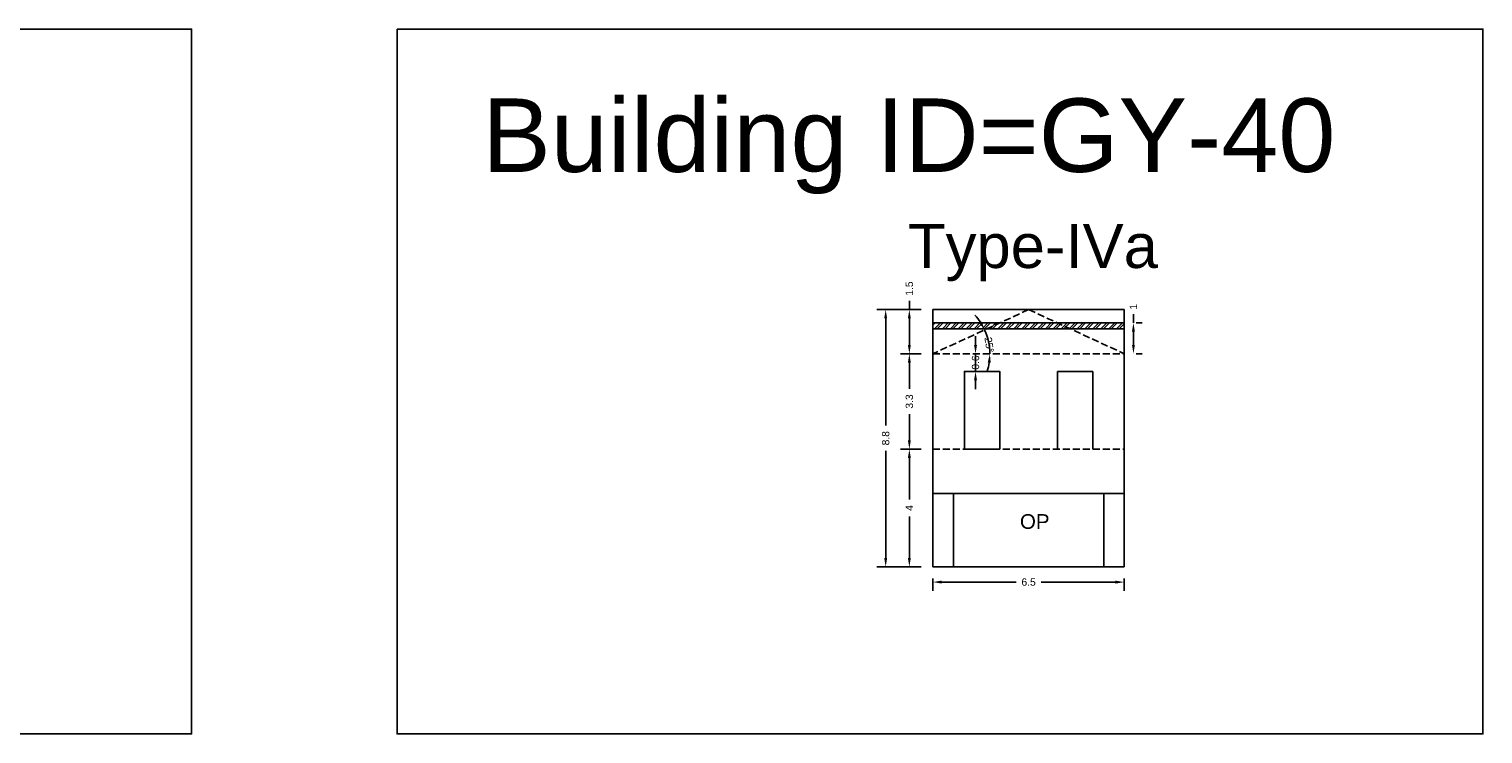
# Model space of a CAD drawing. Header units: metres. Extents: x 3416649 to 3417076, y -6712857 to -6712690.
# Tile 39 of 43: x 3417006 to 3417055, y -6712823 to -6712799. Entities that reach past the tile are written whole.
import ezdxf

# ---------------------------------------------------------------- set-up
doc = ezdxf.new("R2010")
doc.units = ezdxf.units.M
doc.linetypes.add('ACAD_ISO02W100', pattern=[15, 12, -3])
doc.layers.add('Dotted', color=7, linetype='ACAD_ISO02W100', plot=False)
doc.styles.get("Standard").update_dxf_attribs({"font": 'arial.ttf'})
doc.dimstyles.new('ISO-25', dxfattribs={"dimtxt": 0.25, "dimasz": 0.3, "dimexe": 0.3, "dimexo": 0.4, "dimgap": 0.2, "dimtad": 0, "dimdec": 1, "dimdsep": 46, "dimtxsty": 'Standard', "dimcen": 2.5, "dimadec": 0, "dimazin": 0, "dimtfac": 1, "dimtdec": 1, "dimtmove": 0, "dimatfit": 3, "dimfxl": 1, "dimarcsym": 0})

# ---------------------------------------------------------------- blocks, each defined once
blk = doc.blocks.new('*D287')
at = {"color": 0, "lineweight": -2, "transparency": 16777216}
for p, q in [((3417036.113, -6712813.005), (3417035.411, -6712813.005)), ((3417035.711, -6712813.305), (3417035.711, -6712814.718)), ((3417035.711, -6712816.705), (3417035.711, -6712815.291)), ((3417036.113, -6712817.005), (3417035.411, -6712817.005))]:
    blk.add_line(p, q, dxfattribs=at)
at = {"color": 0, "transparency": 16777216}
for points in [[(3417035.661, -6712813.305), (3417035.761, -6712813.305), (3417035.711, -6712813.005)], [(3417035.661, -6712816.705), (3417035.761, -6712816.705), (3417035.711, -6712817.005)]]:
    blk.add_solid(points, dxfattribs=at)
at = {"layer": 'Defpoints', "color": 0, "transparency": 16777216}
for p in [(3417035.711, -6712813.005), (3417036.513, -6712813.005), (3417036.513, -6712817.005)]:
    blk.add_point(p, dxfattribs=at)
at = {"color": 0, "transparency": 16777216, "insert": (3417035.711, -6712815.005), "char_height": 0.25, "attachment_point": 5, "rotation": 90}
blk.add_mtext('4', dxfattribs=at)
blk = doc.blocks.new('*D288')
at = {"color": 0, "lineweight": -2, "transparency": 16777216}
for p, q in [((3417036.113, -6712809.755), (3417035.411, -6712809.755)), ((3417035.711, -6712810.055), (3417035.711, -6712810.952)), ((3417035.711, -6712812.705), (3417035.711, -6712811.807)), ((3417036.113, -6712813.005), (3417035.411, -6712813.005))]:
    blk.add_line(p, q, dxfattribs=at)
at = {"color": 0, "transparency": 16777216}
for points in [[(3417035.661, -6712810.055), (3417035.761, -6712810.055), (3417035.711, -6712809.755)], [(3417035.661, -6712812.705), (3417035.761, -6712812.705), (3417035.711, -6712813.005)]]:
    blk.add_solid(points, dxfattribs=at)
at = {"layer": 'Defpoints', "color": 0, "transparency": 16777216}
for p in [(3417035.711, -6712809.755), (3417036.513, -6712809.755), (3417036.513, -6712813.005)]:
    blk.add_point(p, dxfattribs=at)
at = {"color": 0, "transparency": 16777216, "insert": (3417035.711, -6712811.38), "char_height": 0.25, "attachment_point": 5, "rotation": 90}
blk.add_mtext('3.3', dxfattribs=at)
blk = doc.blocks.new('*D289')
at = {"color": 0, "lineweight": -2, "transparency": 16777216}
for start, end in [(33.624, 42.5064), (0, 24.7416), (342.2352, 351.1176)]:
    blk.add_arc((3417036.513, -6712809.755), 1.937, start, end, dxfattribs=at)
at = {"color": 0, "transparency": 16777216}
for points in [[(3417038.17, -6712808.658), (3417038.083, -6712808.706), (3417038.272, -6712808.944)], [(3417038.377, -6712810.05), (3417038.477, -6712810.058), (3417038.45, -6712809.755)]]:
    blk.add_solid(points, dxfattribs=at)
at = {"layer": 'Defpoints', "color": 0, "transparency": 16777216}
for p in [(3417039.768, -6712808.255), (3417038.371, -6712809.205), (3417036.513, -6712809.755), (3417036.513, -6712809.755), (3417043.023, -6712809.755)]:
    blk.add_point(p, dxfattribs=at)
at = {"color": 0, "transparency": 16777216, "insert": (3417038.426, -6712809.452), "char_height": 0.25, "attachment_point": 5, "rotation": 278.9999}
blk.add_mtext('25°', dxfattribs=at)
blk = doc.blocks.new('*D290')
at = {"color": 0, "lineweight": -2, "transparency": 16777216}
for p, q in [((3417035.711, -6712808.255), (3417035.711, -6712807.955)), ((3417036.113, -6712808.255), (3417035.411, -6712808.255)), ((3417035.711, -6712809.455), (3417035.711, -6712808.555)), ((3417036.113, -6712809.755), (3417035.411, -6712809.755))]:
    blk.add_line(p, q, dxfattribs=at)
at = {"color": 0, "transparency": 16777216}
for points in [[(3417035.661, -6712808.555), (3417035.761, -6712808.555), (3417035.711, -6712808.255)], [(3417035.661, -6712809.455), (3417035.761, -6712809.455), (3417035.711, -6712809.755)]]:
    blk.add_solid(points, dxfattribs=at)
at = {"layer": 'Defpoints', "color": 0, "transparency": 16777216}
for p in [(3417035.711, -6712808.255), (3417036.513, -6712808.255), (3417036.513, -6712809.755)]:
    blk.add_point(p, dxfattribs=at)
at = {"color": 0, "transparency": 16777216, "insert": (3417035.711, -6712807.538), "char_height": 0.25, "attachment_point": 5, "rotation": 90}
blk.add_mtext('1.5', dxfattribs=at)
blk = doc.blocks.new('*D291')
at = {"color": 0, "lineweight": -2, "transparency": 16777216}
for p, q in [((3417036.513, -6712817.405), (3417036.513, -6712817.824)), ((3417036.813, -6712817.524), (3417039.339, -6712817.524)), ((3417042.723, -6712817.524), (3417040.197, -6712817.524)), ((3417043.023, -6712817.405), (3417043.023, -6712817.824))]:
    blk.add_line(p, q, dxfattribs=at)
at = {"color": 0, "transparency": 16777216}
for points in [[(3417036.813, -6712817.474), (3417036.813, -6712817.574), (3417036.513, -6712817.524)], [(3417042.723, -6712817.474), (3417042.723, -6712817.574), (3417043.023, -6712817.524)]]:
    blk.add_solid(points, dxfattribs=at)
at = {"layer": 'Defpoints', "color": 0, "transparency": 16777216}
for p in [(3417036.513, -6712817.005), (3417043.023, -6712817.005), (3417043.023, -6712817.524)]:
    blk.add_point(p, dxfattribs=at)
at = {"color": 0, "transparency": 16777216, "insert": (3417039.768, -6712817.524), "char_height": 0.25, "attachment_point": 5}
blk.add_mtext('6.5', dxfattribs=at)
blk = doc.blocks.new('*D292')
at = {"color": 0, "lineweight": -2, "transparency": 16777216}
for p, q in [((3417036.113, -6712808.255), (3417034.606, -6712808.255)), ((3417034.906, -6712808.555), (3417034.906, -6712812.202)), ((3417034.906, -6712816.705), (3417034.906, -6712813.058)), ((3417036.113, -6712817.005), (3417034.606, -6712817.005))]:
    blk.add_line(p, q, dxfattribs=at)
at = {"color": 0, "transparency": 16777216}
for points in [[(3417034.856, -6712808.555), (3417034.956, -6712808.555), (3417034.906, -6712808.255)], [(3417034.856, -6712816.705), (3417034.956, -6712816.705), (3417034.906, -6712817.005)]]:
    blk.add_solid(points, dxfattribs=at)
at = {"layer": 'Defpoints', "color": 0, "transparency": 16777216}
for p in [(3417034.906, -6712808.255), (3417036.513, -6712808.255), (3417036.513, -6712817.005)]:
    blk.add_point(p, dxfattribs=at)
at = {"color": 0, "transparency": 16777216, "insert": (3417034.906, -6712812.63), "char_height": 0.25, "attachment_point": 5, "rotation": 90}
blk.add_mtext('8.8', dxfattribs=at)
blk = doc.blocks.new('*D293')
at = {"color": 0, "lineweight": -2, "transparency": 16777216}
for p, q in [((3417037.962, -6712809.455), (3417037.962, -6712809.155)), ((3417037.962, -6712810.355), (3417037.962, -6712809.755)), ((3417038.362, -6712809.755), (3417038.262, -6712809.755)), ((3417037.962, -6712810.655), (3417037.962, -6712810.955)), ((3417038.362, -6712810.355), (3417038.262, -6712810.355))]:
    blk.add_line(p, q, dxfattribs=at)
at = {"color": 0, "transparency": 16777216}
for points in [[(3417037.912, -6712809.455), (3417038.012, -6712809.455), (3417037.962, -6712809.755)], [(3417037.912, -6712810.655), (3417038.012, -6712810.655), (3417037.962, -6712810.355)]]:
    blk.add_solid(points, dxfattribs=at)
at = {"layer": 'Defpoints', "color": 0, "transparency": 16777216}
for p in [(3417037.962, -6712809.755), (3417037.962, -6712809.755), (3417037.962, -6712810.355)]:
    blk.add_point(p, dxfattribs=at)
at = {"color": 0, "transparency": 16777216, "insert": (3417037.962, -6712810.055), "char_height": 0.25, "attachment_point": 5, "rotation": 90}
blk.add_mtext('0.6', dxfattribs=at)
blk = doc.blocks.new('*D294')
at = {"color": 0, "lineweight": -2, "transparency": 16777216}
for p, q in [((3417043.333, -6712808.705), (3417043.333, -6712808.405)), ((3417043.423, -6712808.705), (3417043.633, -6712808.705)), ((3417043.333, -6712809.455), (3417043.333, -6712809.005)), ((3417043.423, -6712809.755), (3417043.633, -6712809.755))]:
    blk.add_line(p, q, dxfattribs=at)
at = {"color": 0, "transparency": 16777216}
for points in [[(3417043.283, -6712809.005), (3417043.383, -6712809.005), (3417043.333, -6712808.705)], [(3417043.283, -6712809.455), (3417043.383, -6712809.455), (3417043.333, -6712809.755)]]:
    blk.add_solid(points, dxfattribs=at)
at = {"layer": 'Defpoints', "color": 0, "transparency": 16777216}
for p in [(3417043.023, -6712808.705), (3417043.333, -6712808.705), (3417043.023, -6712809.755)]:
    blk.add_point(p, dxfattribs=at)
at = {"color": 0, "transparency": 16777216, "insert": (3417043.333, -6712808.159), "char_height": 0.25, "attachment_point": 5, "rotation": 90}
blk.add_mtext('1', dxfattribs=at)

msp = doc.modelspace()

# ---------------------------------------------------------------- hatches: boundary and pattern name
h = msp.add_hatch()
h.set_pattern_fill('ANSI32', color=256, scale=0.02)
h.set_pattern_definition([(45, (-15.71263, 0), (-0.134703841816, 0.134703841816), []), (45, (-15.62282, 0), (-0.134703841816, 0.134703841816), [])])
h.paths.add_polyline_path([(3417040.745, -6712808.705), (3417038.792, -6712808.705), (3417038.358, -6712808.905), (3417041.179, -6712808.905)])
h.paths.add_polyline_path([(3417043.023, -6712808.705), (3417040.745, -6712808.705), (3417041.179, -6712808.905), (3417043.023, -6712808.905)])
h.paths.add_polyline_path([(3417038.792, -6712808.705), (3417036.513, -6712808.705), (3417036.513, -6712808.905), (3417038.358, -6712808.905)])

# ---------------------------------------------------------------- linework, layer by layer
for points in [[(3416974.363, -6712798.71), (3417011.297, -6712798.71), (3417011.297, -6712822.69), (3416974.363, -6712822.69)], [(3417018.287, -6712798.71), (3417055.221, -6712798.71), (3417055.221, -6712822.69), (3417018.287, -6712822.69)], [(3417038.783, -6712813.005), (3417037.583, -6712813.005), (3417037.583, -6712810.355), (3417038.783, -6712810.355)], [(3417037.213, -6712814.505), (3417042.323, -6712814.505), (3417042.323, -6712817.005), (3417037.213, -6712817.005)]]:
    msp.add_lwpolyline(points, close=True)
for points in [[(3417036.513, -6712808.255), (3417043.023, -6712808.255)], [(3417036.513, -6712808.255), (3417036.513, -6712817.005)], [(3417036.513, -6712808.705), (3417043.023, -6712808.705)], [(3417043.023, -6712808.255), (3417043.023, -6712817.005)], [(3417036.513, -6712808.905), (3417043.023, -6712808.905)], [(3417038.783, -6712810.355), (3417037.583, -6712810.355)], [(3417037.583, -6712810.355), (3417037.583, -6712813.005)], [(3417038.783, -6712810.355), (3417038.783, -6712813.005)], [(3417040.753, -6712810.355), (3417041.953, -6712810.355)], [(3417040.753, -6712810.355), (3417040.753, -6712813.005)], [(3417041.953, -6712810.355), (3417041.953, -6712813.005)], [(3417036.513, -6712814.505), (3417043.023, -6712814.505)], [(3417037.213, -6712814.505), (3417037.213, -6712817.005)], [(3417042.323, -6712814.505), (3417042.323, -6712817.005)], [(3417036.513, -6712817.005), (3417043.023, -6712817.005)]]:
    msp.add_lwpolyline(points)
at = {"layer": 'Dotted', "ltscale": 0.02}
for points in [[(3417039.768, -6712808.255), (3417036.513, -6712809.755)], [(3417039.768, -6712808.255), (3417043.023, -6712809.755)], [(3417036.513, -6712809.755), (3417043.023, -6712809.755)], [(3417036.513, -6712813.005), (3417043.023, -6712813.005)]]:
    msp.add_lwpolyline(points, dxfattribs=at)

# ---------------------------------------------------------------- texts
at = {"attachment_point": 1}
for s, width, heights, insert, char_height in [('Building ID=GY-40', 67.86454, [0.517], (3417021.184, -6712801.07), 2.5), ('Type-IVa ', 9.99112, [0.517], (3417035.666, -6712805.338), 1.5), ('OP', 1.17554, [0], (3417039.472, -6712815.213), 0.5)]:
    msp.add_mtext_dynamic_manual_height_columns(s, width=width, gutter_width=12.5, heights=heights, dxfattribs=dict(at, insert=insert, char_height=char_height))

# ---------------------------------------------------------------- dimensions: what is measured, and where the dimension line sits
for base, p1, p2, picture, middle in [((3417035.711, -6712808.255), (3417036.513, -6712809.755), (3417036.513, -6712808.255), '*D290', (3417035.711, -6712807.538)), ((3417043.332626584, -6712808.704658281), (3417043.023193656, -6712809.754658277), (3417043.023193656, -6712808.704658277), '*D294', (3417043.332626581, -6712808.158614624)), ((3417034.905948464, -6712808.254658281), (3417036.513193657, -6712817.004658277), (3417036.513193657, -6712808.254658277), '*D292', (3417034.905948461, -6712812.62965828)), ((3417035.711201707, -6712809.754658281), (3417036.513193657, -6712813.004658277), (3417036.513193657, -6712809.754658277), '*D288', (3417035.711201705, -6712811.37965828)), ((3417035.711, -6712813.005), (3417036.513, -6712817.005), (3417036.513, -6712813.005), '*D287', (3417035.711, -6712815.005))]:
    dim = msp.add_linear_dim(base=base, p1=p1, p2=p2, angle=90, dimstyle='ISO-25')
    dim.commit()
    dim.dimension.update_dxf_attribs({"geometry": picture, "text_midpoint": middle})
dim = msp.add_angular_dim_2l(base=(3417038.371, -6712809.205), line1=((3417036.513, -6712809.755), (3417043.023, -6712809.755)), line2=((3417039.768, -6712808.255), (3417036.513, -6712809.755)), dimstyle='ISO-25')
dim.commit()
dim.dimension.update_dxf_attribs({"geometry": '*D289', "text_midpoint": (3417038.426, -6712809.452), "dimtype": 162})
dim = msp.add_linear_dim(base=(3417037.962, -6712809.755), p1=(3417037.962, -6712810.355), p2=(3417037.962, -6712809.755), angle=90, dimstyle='ISO-25')
dim.commit()
dim.dimension.update_dxf_attribs({"geometry": '*D293', "text_midpoint": (3417037.962, -6712810.055), "dimtype": 160})
dim = msp.add_linear_dim(base=(3417043.023, -6712817.524), p1=(3417036.513, -6712817.005), p2=(3417043.023, -6712817.005), dimstyle='ISO-25')
dim.commit()
dim.dimension.update_dxf_attribs({"geometry": '*D291', "text_midpoint": (3417039.768, -6712817.524)})

doc.saveas('drawing.dxf')
